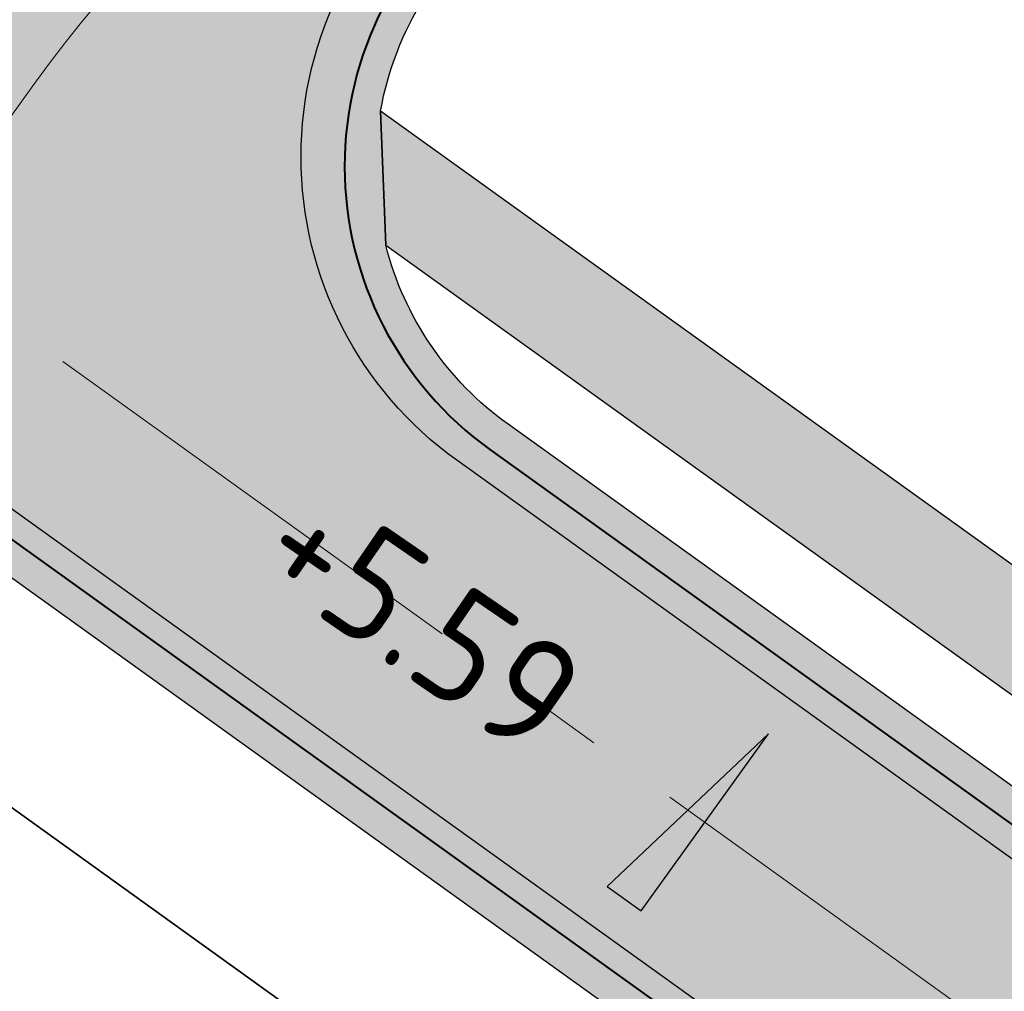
# Model space of a CAD drawing. Header units: metres. Extents: x 207669 to 209690, y 476021 to 477293.
# Tile 6 of 49: x 208016 to 208031, y 476875 to 476891. Entities that reach past the tile are written whole.
import ezdxf

# ---------------------------------------------------------------- set-up
doc = ezdxf.new("R2010")
doc.units = ezdxf.units.M
doc.linetypes.add('AM-AS', pattern=[16, 10, -2, 2, -2])
doc.layers.get('0').update_dxf_attribs({"linetype": 'CONTINUOUS'})
for name, color, linetype, lineweight, true_color in [('N-WE-AM-AS_WEG-G', 7, 'AM-AS', 18, 0xd60000), ('N-WE-VH-FUNDERING_GRANULAAT-G', 7, 'CONTINUOUS', 40, 0x99004c), ('N-WE-VH-FUNDERING_ZANDBED-BREED-G', 7, 'CONTINUOUS', 30, 0xa57c00), ('N-WE-VH-FUNDERING_ZANDBED_BREED-A', 7, 'CONTINUOUS', 40, 0xa57c00), ('N-WE-VH-FUNDERING_ZANDBED_SMAL-A', 7, 'CONTINUOUS', 40, 0xa4de1b), ('N-WE-VH-FUNDERING_ZANDBED_SMAL-G', 7, 'CONTINUOUS', 30, 0x931077), ('T-WE-AL-HOOGTELABEL_WEG_ASFALT', 7, 'CONTINUOUS', 18, 0x0b05c2)]:
    doc.layers.add(name, color=color, linetype=linetype, lineweight=lineweight, true_color=true_color)
for name, color, linetype, lineweight in [('N-WE-IE-TERREINAFSCHEIDING_KUNSTMATIG_HEKWERK_HOOG-G', 210, 'IE-TERREINAFSCHEIDING-KUNSTMATIG', 35), ('T-WE-VH-KANTVERHARDING_BOUWWEG-G', 60, 'CONTINUOUS', 25), ('T-WE-VH-VERHARDING_ASFALT_BOUWWEG-100MM-A', 252, 'CONTINUOUS', 18), ('T-WE-VH-VERHARDING_ASFALT_BOUWWEG-70MM-A', 252, 'CONTINUOUS', 18), ('T-WE-VH-VERKANTING-S', 7, 'CONTINUOUS', 25)]:
    doc.layers.add(name, color=color, linetype=linetype, lineweight=lineweight)
doc.styles.add('NLCS-ISO-M200-T18', font='NLCS-ISO.ttf', dxfattribs={"height": 0.36})
doc.linetypes.add('IE-TERREINAFSCHEIDING-KUNSTMATIG', pattern='A,4,[82,NLCS.shx,S=0.75,R=90,X=0,Y=0],4,-2', length=10)

# ---------------------------------------------------------------- blocks, each defined once
blk = doc.blocks.new('A$C2E540381')
h = blk.add_hatch(color=256)
h.dxf.hatch_style = 1
h.paths.add_polyline_path([(0, 0), (7.001237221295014, 0), (-2.91038304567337e-11, 1.869999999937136)])
at = {"flags": 128}
blk.add_lwpolyline([(0, 0), (7.001237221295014, 0), (-2.91038304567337e-11, 1.869999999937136)], close=True, dxfattribs=at)

msp = doc.modelspace()

# ---------------------------------------------------------------- hatches: boundary and pattern name
at = {"layer": 'N-WE-VH-FUNDERING_ZANDBED_BREED-A', "transparency": 33554559}
h = msp.add_hatch(color=256, dxfattribs=at)
h.dxf.hatch_style = 1
edge = h.paths.add_edge_path(flags=16)
edge.add_arc((208018.7845404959, 476941.9416020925), 23.79784241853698, 2.319868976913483, 68.45130498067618, ccw=False)
edge.add_arc((207992.9401543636, 476940.8946074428), 49.6634275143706, -44.537330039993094, 2.319868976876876, ccw=False)
edge.add_arc((207975.0359779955, 476959.1559325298), 75.23482617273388, 302.0107321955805, 315.1130849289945, ccw=False)
edge.add_line((208014.9163120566, 476895.3606503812), (208013.122737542, 476893.0276360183))
edge.add_arc((208012.7492379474, 476898.1139409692), 5.100000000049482, 234.31241061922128, 274.1998286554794, ccw=False)
edge.add_line((208009.774074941, 476893.9716704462), (207985.8857599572, 476911.1293212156))
edge.add_arc((207988.8317546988, 476915.2309812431), 5.049999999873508, 214.057908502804, 234.31241061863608, ccw=False)
edge.add_line((207984.6479712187, 476912.4028271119), (207974.9491909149, 476926.7505588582))
edge.add_arc((207979.174397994, 476929.6067145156), 5.10000000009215, 174.1134030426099, 214.0579085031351, ccw=False)
edge.add_line((207974.1012911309, 476930.1297697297), (207976.5079837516, 476932.3365274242))
edge.add_line((207976.5079837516, 476932.3365274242), (207987.8577930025, 476944.791240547))
edge.add_arc((208049.9804324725, 476888.2579610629), 83.99544049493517, 116.50385453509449, 137.6969592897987, ccw=False)
edge.add_arc((208020.7404048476, 476946.8945045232), 18.47274637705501, 68.45130498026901, 116.50385453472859, ccw=False)
edge = h.paths.add_edge_path(flags=16)
edge.add_arc((207950.9388624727, 477049.6280640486), 37.53249998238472, 305.8214969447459, 358.8807534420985, ccw=False)
edge.add_arc((208022.9212658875, 476938.7720458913), 94.70726443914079, 121.8779908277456, 149.2630944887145)
edge.add_arc((207938.4936721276, 476988.9750646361), 3.518809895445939, 313.33145217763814, 329.26309448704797, ccw=False)
edge.add_arc((207939.535906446, 476987.870288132), 1.999999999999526, 214.0579085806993, 313.33145217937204, ccw=False)
edge.add_line((207937.878962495, 476986.7502270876), (207937.0909030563, 476984.8804810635))
edge.add_arc((207938.4964469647, 476989.7829749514), 5.099999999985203, 214.0579084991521, 254.0024146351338, ccw=False)
edge.add_line((207934.2712398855, 476986.9268192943), (207909.4248063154, 477023.6829837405))
edge.add_arc((207913.6500133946, 477026.5391393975), 5.09999999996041, 174.1134017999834, 214.0579084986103, ccw=False)
edge.add_line((207908.5769065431, 477027.0621947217), (207910.7629846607, 477028.895780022))
edge.add_arc((207951.2488938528, 477005.1332987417), 46.94426865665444, 128.6299866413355, 149.5899578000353, ccw=False)
edge.add_arc((207862.439417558, 477114.1293349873), 93.65498082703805, 309.4451683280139, 332.8796175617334)
edge.add_arc((207965.0096183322, 477061.8722859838), 21.46109186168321, 30.11757463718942, 153.5374305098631, ccw=False)
edge.add_arc((207952.0866587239, 477053.779186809), 36.7039722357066, -7.647124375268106, 30.923212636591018, ccw=False)
edge = h.paths.add_edge_path(flags=16)
edge.add_arc((207924.3592697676, 477029.9185181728), 85.2596023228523, 121.1031986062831, 145.2237219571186)
edge.add_arc((207852.6855038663, 477079.6890865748), 1.999999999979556, 294.3579977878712, 325.2237219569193, ccw=False)
edge.add_line((207853.5103773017, 477077.8671140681), (207851.2906661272, 477076.0183202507))
edge.add_arc((207851.3290830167, 477081.1181755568), 5.099999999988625, 229.6238971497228, 269.5684026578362, ccw=False)
edge.add_line((207848.0252916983, 477077.2329518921), (207822.9577107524, 477098.549113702))
edge.add_arc((207831.4439198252, 477108.5288058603), 13.10000000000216, 205.0134647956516, 229.6238971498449, ccw=False)
edge.add_line((207819.572589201, 477102.9897166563), (207820.2180752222, 477104.672360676))
edge.add_arc((207833.0127928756, 477108.2725821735), 13.2915911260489, 140.0836640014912, 195.7157219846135, ccw=False)
edge.add_line((207822.8183786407, 477116.8013753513), (207868.0195344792, 477169.9574566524))
edge.add_arc((207886.4104747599, 477151.8822228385), 25.78644531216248, 84.96140506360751, 135.4960267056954, ccw=False)
edge.add_arc((207882.984591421, 477140.0828944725), 37.91560423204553, 49.257470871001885, 81.36805577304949, ccw=False)
edge.add_arc((207894.6428723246, 477152.9501516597), 20.56242125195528, 2.0518782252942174, 50.469494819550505, ccw=False)
edge.add_arc((207879.2698302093, 477153.7302654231), 35.92230591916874, 335.5284907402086, 359.92999724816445, ccw=False)
edge.add_arc((207826.0890470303, 477182.593217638), 96.37526378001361, 304.2401094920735, 333.00668583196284, ccw=False)
edge = h.paths.add_edge_path()
edge.add_arc((207965.005917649, 477061.8894530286), 28.7200000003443, 32.12410697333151, 153.0069464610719)
edge.add_arc((207862.4447317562, 477114.131325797), 86.3800005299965, 309.1708019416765, 333.0069464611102, ccw=False)
edge.add_arc((207951.2488955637, 477005.1333027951), 54.21426865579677, 129.1708019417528, 146.2481467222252)
edge.add_arc((207901.9319495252, 477038.0881400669), 5.100000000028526, 293.9446099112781, 326.2481467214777, ccw=False)
edge.add_line((207904.0018013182, 477033.4270550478), (207901.8935327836, 477032.9882847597))
edge.add_arc((207901.9319495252, 477038.0881400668), 5.099999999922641, 229.6238969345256, 269.5684043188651, ccw=False)
edge.add_line((207898.6281581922, 477034.2029164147), (207860.5092017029, 477066.6172866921))
edge.add_arc((207863.8129930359, 477070.5025103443), 5.099999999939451, 189.6793914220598, 229.6238969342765, ccw=False)
edge.add_line((207858.7855965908, 477069.6450227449), (207858.8798555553, 477071.7964016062))
edge.add_arc((207863.812993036, 477070.5025103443), 5.100000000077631, 146.1675124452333, 165.3031853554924, ccw=False)
edge.add_arc((207924.3521430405, 477029.9253527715), 77.97999999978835, 122.7259849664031, 146.1675124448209, ccw=False)
edge.add_arc((207826.17520426, 477182.6992009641), 103.6199999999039, 302.7259849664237, 331.4867935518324)
edge.add_arc((207879.2491134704, 477153.8665777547), 43.21999999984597, 331.4867935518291, 356.8038714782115)
edge.add_arc((207894.6750815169, 477153.0051778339), 27.76999999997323, 356.8038714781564, 407.9181540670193)
edge.add_arc((207883.0137495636, 477140.0911026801), 45.17000000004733, 47.91815406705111, 74.77564179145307)
edge.add_arc((207886.2699822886, 477152.0559239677), 32.76999999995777, 74.77564179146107, 139.62389708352)
edge.add_line((207861.3055157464, 477173.2844027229), (207816.0074426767, 477120.0143477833))
edge.add_arc((207830.1009010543, 477108.03000671), 18.50000000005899, 139.6238970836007, 229.6238971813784)
edge.add_line((207818.1165600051, 477093.936548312), (207901.3480945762, 477023.1607977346))
edge.add_arc((207895.4530943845, 477016.22833982), 9.099999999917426, 34.05790846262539, 49.62389718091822, ccw=False)
edge.add_line((207902.9921893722, 477021.3246175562), (207979.2186577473, 476908.5602402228))
edge.add_arc((207988.249002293, 476914.664572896), 10.8999999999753, 214.0579084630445, 234.3124106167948)
edge.add_line((207981.8903205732, 476905.8114849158), (208074.1329226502, 476839.5587436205))
edge.add_arc((208081.6583349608, 476850.0362514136), 12.89999999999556, 234.3124106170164, 299.0336792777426)
edge.add_line((208087.9190100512, 476838.757335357), (208106.6218757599, 476849.1388795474))
edge.add_line((208106.6218757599, 476849.1388795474), (208104.8438712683, 476852.3420426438))
edge.add_line((208104.8438712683, 476852.3420426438), (208121.1081889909, 476861.1922391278))
edge.add_line((208121.1081889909, 476861.1922391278), (208119.0545768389, 476864.9610650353))
edge.add_line((208119.0545768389, 476864.9610650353), (208083.0215202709, 476844.9599178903))
edge.add_arc((208080.5463696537, 476849.4190242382), 5.100000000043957, 234.31241061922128, 299.03367927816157, ccw=False)
edge.add_line((208077.5712066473, 476845.2767537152), (208023.5008730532, 476884.1124732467))
edge.add_arc((208026.4760360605, 476888.2547437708), 5.10000000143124, 194.3679054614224, 234.3124106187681, ccw=False)
edge.add_line((208021.5355522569, 476886.9891925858), (208021.4536448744, 476889.1410771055))
edge.add_arc((208026.4760360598, 476888.2547437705), 5.099999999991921, 125.81933538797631, 169.9916992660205, ccw=False)
edge.add_arc((207976.3685280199, 476957.6811223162), 80.51999999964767, 305.8193353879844, 314.6490656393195)
edge.add_arc((207992.9537240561, 476940.8915043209), 56.91999999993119, 314.6490656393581, 362.324848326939)
edge.add_arc((208018.7824468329, 476941.9401127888), 31.0699999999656, 2.324848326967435, 68.30494295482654)
edge.add_arc((208020.7416798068, 476946.864684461), 25.76999999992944, 68.3049429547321, 116.5152425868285)
edge.add_arc((208049.983229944, 476888.2542608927), 91.2700000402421, 116.5152425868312, 137.6969596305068)
edge.add_line((207982.4803595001, 476949.6836951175), (207973.6291480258, 476939.9573776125))
edge.add_arc((207969.8572115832, 476943.3899415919), 5.099999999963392, 278.37862011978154, 317.6969596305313, ccw=False)
edge.add_line((207970.600352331, 476938.3443750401), (207968.4516676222, 476938.4874477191))
edge.add_arc((207969.8572115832, 476943.3899415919), 5.099999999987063, 214.057908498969, 254.0024140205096, ccw=False)
edge.add_line((207965.632004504, 476940.5337859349), (207943.8047829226, 476972.8235285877))
edge.add_arc((207948.0299900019, 476975.6796842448), 5.099999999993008, 174.113402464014, 214.0579084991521, ccw=False)
edge.add_line((207942.9568831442, 476976.2027395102), (207943.6250031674, 476978.2499159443))
edge.add_arc((207948.0299900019, 476975.6796842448), 5.100000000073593, 134.6952792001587, 149.7371965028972, ccw=False)
edge.add_arc((207928.428011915, 476995.4912807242), 22.76999999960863, 314.6952792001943, 329.018669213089)
edge.add_arc((208022.9492039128, 476938.7391286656), 87.4800000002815, 122.98218495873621, 149.0186692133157, ccw=False)
edge.add_arc((207950.9279627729, 477049.7176438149), 44.82000000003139, 302.9821849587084, 355.6324594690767)
edge.add_line((207995.6178079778, 477046.3044143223), (207995.8201418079, 477048.9535967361))
edge.add_line((207995.8201418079, 477048.9535967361), (207995.9330327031, 477050.431691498))
edge.add_arc((207952.0907191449, 477053.7801899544), 43.97000000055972, 355.6324594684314, 392.1241069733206)
at = {"layer": 'N-WE-VH-FUNDERING_ZANDBED_SMAL-A', "transparency": 33554559}
h = msp.add_hatch(color=256, dxfattribs=at)
h.dxf.hatch_style = 1
h.paths.add_polyline_path([(208119.0781781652, 476871.9165880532), (208077.5381863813, 476848.8586638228), (208021.4536448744, 476889.1410771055), (208021.5355522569, 476886.9891925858), (208077.4213901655, 476846.849497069), (208117.6768968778, 476869.1944322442), (208117.5798321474, 476869.3692991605), (208119.7773656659, 476870.5891010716)])
at = {"layer": 'T-WE-VH-VERHARDING_ASFALT_BOUWWEG-100MM-A'}
h = msp.add_hatch(dxfattribs=at)
h.set_pattern_fill('AVH-ASFALT', color=256, scale=1.5, angle=270, pattern_type=2)
h.set_pattern_definition([(329.9999999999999, (207991.0131754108, 476552.5954628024), (0.7500000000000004, 1.299038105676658), []), (29.99999999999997, (207991.0131754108, 476552.5954628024), (-0.7499999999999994, 1.299038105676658), [])])
edge = h.paths.add_edge_path()
edge.add_line((208598.0668640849, 476553.2350907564), (208597.3597609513, 476558.6895641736))
edge.add_arc((208596.3347866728, 476566.6236317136), 7.999999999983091, 167.5645903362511, 277.36107089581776, ccw=False)
edge.add_line((208588.5224716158, 476568.3463427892), (208663.4988565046, 476908.3564285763))
edge.add_arc((208653.7334626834, 476910.5098174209), 9.999999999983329, 347.56459033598, 362.5645903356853)
edge.add_line((208663.7234468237, 476910.9572734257), (208662.2903712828, 476942.9523785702))
edge.add_arc((208670.2823585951, 476943.3103433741), 8.000000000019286, 147.9829078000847, 182.564590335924, ccw=False)
edge.add_line((208663.4992387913, 476947.5517211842), (208673.5813185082, 476963.6757161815))
edge.add_arc((208665.1024187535, 476968.977438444), 9.999999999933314, 327.9829078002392, 372.496370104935)
edge.add_line((208674.8655159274, 476971.1412160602), (208668.8437600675, 476998.3117474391))
edge.add_arc((208700.3297484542, 477005.2899302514), 32.25000000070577, 180.2433118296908, 192.4963701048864, ccw=False)
edge.add_line((208668.080039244, 477005.1529780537), (208667.7931844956, 477072.7019650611))
edge.add_arc((208657.7932746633, 477072.6594992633), 9.999999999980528, 0.2433118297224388, 74.71764475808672)
edge.add_line((208660.4290345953, 477082.3058856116), (208562.4492246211, 477109.0776992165))
edge.add_arc((208570.9495504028, 477140.1872951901), 32.2500000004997, 248.523477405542, 254.717644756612, ccw=False)
edge.add_line((208559.1421820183, 477110.1764879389), (208526.0787293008, 477123.1848806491))
edge.add_arc((208512.2577011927, 477088.0559512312), 37.75000000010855, 68.52347740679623, 83.79289849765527)
edge.add_line((208516.3393283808, 477125.5846445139), (208484.0606572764, 477129.0952783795))
edge.add_arc((208479.9790300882, 477091.5665850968), 37.75000000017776, 83.79289849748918, 100.4526706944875)
edge.add_line((208473.1303026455, 477128.6901279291), (208406.483101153, 477116.394735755))
edge.add_arc((208396.0941313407, 477172.6942189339), 57.24999999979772, 259.3435220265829, 280.4552038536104, ccw=False)
edge.add_line((208385.507451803, 477116.4315784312), (208345.6150227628, 477123.7496831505))
edge.add_arc((208327.0753225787, 477022.6861288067), 102.7499999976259, 79.60489942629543, 92.19224486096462)
edge.add_line((208323.1448724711, 477125.3609264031), (208303.6616430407, 477124.6150972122))
edge.add_arc((208303.0017864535, 477141.8524719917), 17.25000000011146, 263.0200956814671, 272.19224486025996, ccw=False)
edge.add_line((208300.9055455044, 477124.7303145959), (208268.7673296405, 477128.6649498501))
edge.add_arc((208267.5521174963, 477118.7390615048), 9.999999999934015, 83.02009568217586, 168.2771260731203)
edge.add_line((208257.7606997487, 477120.7708436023), (208246.8566065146, 477068.2226239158))
edge.add_arc((208259.3406641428, 477065.6321017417), 12.74999999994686, 168.2771260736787, 171.9901902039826)
edge.add_line((208246.715050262, 477067.4087204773), (208243.1391454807, 477041.9964065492))
edge.add_arc((208235.2171916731, 477043.1111477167), 8.000000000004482, 271.25365755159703, 351.9901902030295, ccw=False)
edge.add_line((208235.3922213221, 477035.113062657), (208066.2421497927, 477031.4113918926))
edge.add_line((208066.2421497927, 477031.4113918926), (208044.2191598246, 477036.8636800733))
edge.add_line((208044.2191598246, 477036.8636800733), (208042.2847942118, 477039.1593672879))
edge.add_line((208042.2847942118, 477039.1593672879), (208002.0779595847, 477042.5937447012))
edge.add_arc((208002.7588222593, 477050.5647186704), 8.000000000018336, 176.3700886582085, 265.117774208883, ccw=False)
edge.add_arc((207951.3573135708, 477053.8338357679), 43.50536122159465, 355.63556999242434, 356.3592230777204, ccw=False)
edge.add_line((207994.7365174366, 477050.5230764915), (207994.4212927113, 477046.3957993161))
edge.add_arc((207950.9279627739, 477049.7176438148), 43.61999999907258, 336.77510252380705, 355.63245947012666, ccw=False)
edge.add_arc((207998.3648879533, 477029.3617471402), 8.00000000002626, 85.11777420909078, 156.7751025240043, ccw=False)
edge.add_line((207999.0457506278, 477037.3327211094), (208046.0630700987, 477033.3166073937))
edge.add_line((208046.0630700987, 477033.3166073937), (208066.4740170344, 477028.2634168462))
edge.add_line((208066.4740170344, 477028.2634168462), (208068.8725253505, 477025.9676380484))
edge.add_line((208068.8725253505, 477025.9676380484), (208238.4872344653, 477029.6794769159))
edge.add_arc((208238.2684474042, 477039.6770832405), 10.00000000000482, 271.253657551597, 351.9901902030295)
edge.add_line((208248.1708896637, 477038.2836567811), (208252.1613935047, 477066.6423359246))
edge.add_arc((208259.3406641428, 477065.6321017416), 7.249999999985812, 168.2771260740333, 171.9901902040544, ccw=False)
edge.add_line((208252.2418862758, 477067.1051437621), (208262.4914142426, 477116.4989297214))
edge.add_arc((208270.3245484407, 477114.8735040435), 8.00000000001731, 83.02009568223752, 168.2771260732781, ccw=False)
edge.add_line((208271.2967181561, 477122.8142147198), (208300.237178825, 477119.2710760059))
edge.add_arc((208303.0017864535, 477141.8524719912), 22.74999999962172, 263.0200956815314, 272.19224486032)
edge.add_line((208303.8720320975, 477119.1191226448), (208323.355261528, 477119.8649518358))
edge.add_arc((208327.0753225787, 477022.6861288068), 97.24999999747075, 79.60489942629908, 92.19224486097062, ccw=False)
edge.add_line((208344.6226300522, 477118.3399551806), (208384.5030026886, 477111.0240621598))
edge.add_arc((208396.0941313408, 477172.6942189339), 62.74999999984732, 259.355239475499, 280.4552038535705)
edge.add_line((208407.4811681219, 477110.9860517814), (208474.128130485, 477123.2813998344))
edge.add_arc((208479.9790300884, 477091.5665850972), 32.24999999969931, 83.79289849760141, 100.45267069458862, ccw=False)
edge.add_line((208483.4659831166, 477123.6275217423), (208515.744654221, 477120.1168878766))
edge.add_arc((208512.257701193, 477088.0559512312), 32.25000000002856, 68.52347740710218, 83.79289849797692, ccw=False)
edge.add_line((208524.0650695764, 477118.0667584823), (208557.128522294, 477105.0583657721))
edge.add_arc((208570.949550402, 477140.1872951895), 37.74999999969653, 248.5234774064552, 254.7176447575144)
edge.add_line((208560.9995566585, 477103.772186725), (208656.4132110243, 477077.7015445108))
edge.add_arc((208654.3046030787, 477069.9844354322), 8.000000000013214, 0.24331182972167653, 74.71764475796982, ccw=False)
edge.add_line((208662.3045309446, 477070.0184080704), (208662.5800888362, 477005.1296218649))
edge.add_arc((208700.3297484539, 477005.2899302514), 37.7500000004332, 180.2433118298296, 192.4963701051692)
edge.add_line((208663.4740566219, 476997.1216697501), (208669.1858799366, 476971.3495730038))
edge.add_arc((208661.3754021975, 476969.6185509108), 8.000000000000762, -32.01709219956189, 12.496370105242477, ccw=False)
edge.add_line((208668.1585220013, 476965.3771731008), (208658.2582133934, 476949.5438796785))
edge.add_arc((208666.7371131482, 476944.242157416), 10.00000000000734, 147.9829078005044, 182.5645903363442)
edge.add_line((208656.7471290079, 476943.794701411), (208658.2083375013, 476911.1714948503))
edge.add_arc((208650.2163501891, 476910.8135300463), 7.999999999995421, -12.43540966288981, 2.564590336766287, ccw=False)
edge.add_line((208658.0286652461, 476909.0908189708), (208582.0786928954, 476564.6656155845))
edge.add_arc((208591.8440867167, 476562.51222674), 9.99999999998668, 167.5645903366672, 277.3976724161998)
edge.add_arc((210001.0809775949, 465708.5369687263), 10935.07777570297, 97.37159738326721, 97.39767241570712, ccw=False)
at = {"layer": 'T-WE-VH-VERHARDING_ASFALT_BOUWWEG-70MM-A'}
h = msp.add_hatch(dxfattribs=at)
h.set_pattern_fill('AVH-BASALTON', color=256, angle=270, pattern_type=2)
h.set_pattern_definition([(270, (207987.6846217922, 477030.1940064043), (0.8659999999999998, -1.5), [1, -2]), (29.99999999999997, (207987.6846217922, 477030.1940064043), (0.8660381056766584, 1.499977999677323), [1, -2]), (329.9999999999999, (207987.6846217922, 477029.1940064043), (1.732038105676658, -2.200032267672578e-05), [1, -2])])
h.paths.add_polyline_path([(207979.9642825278, 476909.0642676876, 0.08860774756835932), (207982.4153493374, 476906.5424738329), (208074.6579514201, 476840.2897325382, 0.2901540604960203), (208087.4822068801, 476839.5442298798), (208106.1850962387, 476849.9257594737), (208103.2731425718, 476855.171788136), (208083.4099652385, 476844.1461808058, -0.2901543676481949), (208076.9978315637, 476844.5189288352), (208022.6760454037, 476883.5352527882, -0.5128048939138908), (208022.6735853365, 476893.2800037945, 0.03899533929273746), (208032.1116530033, 476901.2509316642, 0.2110784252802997), (208048.6278607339, 476943.1517930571, 0.2961190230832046), (208029.8243881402, 476969.6942554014, 0.2135158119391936), (208009.772750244, 476968.8503044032, 0.09268673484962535), (207983.3678739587, 476948.8760330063), (207974.4330391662, 476939.0578244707, -0.4857844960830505), (207965.0246350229, 476939.7359519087), (207942.8520466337, 476972.5366072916, -0.3607678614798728), (207943.6020152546, 476980.1610973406, 0.06252926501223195), (207946.9207294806, 476984.387934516, -0.1140968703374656), (207974.6737415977, 477013.1274485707, 0.2338587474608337), (207994.4212927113, 477046.3957993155), (207994.7365174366, 477050.5230764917, 0.1605842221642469), (207988.3125578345, 477076.5233494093, 0.5824978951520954), (207940.4839035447, 477074.380298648, -0.1043814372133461), (207917.7632647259, 477046.2334878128, 0.0750150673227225), (207907.1276252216, 477034.5242228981, -0.4489299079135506), (207898.2472954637, 477033.2797499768), (207859.6681189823, 477066.0854670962, -0.381082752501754), (207858.5701924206, 477073.9958346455, -0.1026960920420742), (207881.5457002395, 477096.5367696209, 0.1261556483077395), (207916.17238607, 477133.8078554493, 0.1109181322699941), (207921.2037527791, 477151.5237929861, 0.2268011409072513), (207912.4820694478, 477172.7251190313, 0.117727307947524), (207894.5602457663, 477182.5179730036, 0.2907551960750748), (207862.2196860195, 477172.5070400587), (207817.1807338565, 477119.5417085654, 0.4142135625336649), (207819.2328479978, 477094.1687144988), (207902.9723610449, 477022.9610053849)])
h.paths.add_polyline_path([(207933.4971353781, 476986.3756419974), (207908.6460157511, 477023.1387386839, -0.3327596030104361), (207908.9913344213, 477030.3205219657, 0.02629151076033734), (207910.3951778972, 477032.2141499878, -0.07558467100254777), (207920.289801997, 477043.1324219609, 0.104381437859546), (207944.0481497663, 477072.5647687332, -0.5824978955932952), (207984.9249647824, 477074.3963295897, -0.1605842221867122), (207990.7481332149, 477050.8276931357), (207990.4329084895, 477046.7004159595, -0.2338587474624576), (207972.4962286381, 477016.4828080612, 0.1134968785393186), (207943.6046455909, 476986.6350936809, -0.5476258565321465)], flags=16)
h.paths.add_polyline_path([(207986.32625549, 476946.1838259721, -0.09268673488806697), (208011.5584937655, 476965.2710418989, -0.2135158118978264), (208028.3457217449, 476965.9775975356, -0.2961190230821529), (208044.6311531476, 476942.9895325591, -0.2110784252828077), (208029.3006028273, 476904.0966296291, -0.04205109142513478), (208019.5889756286, 476895.9956677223, 0.03919080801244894), (208016.8801836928, 476893.7622372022, -0.3624006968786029), (208009.2124471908, 476893.2054081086), (207985.3315629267, 476910.3577218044, -0.0886077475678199), (207983.860922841, 476911.8707981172), (207974.2451368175, 476926.0957536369, -0.3460902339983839), (207974.7783963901, 476933.4942473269)], flags=16)
h.paths.add_polyline_path([(207847.4134532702, 477076.5061948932), (207822.3422986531, 477097.8253955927, -0.4142135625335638), (207820.7462098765, 477117.5599465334), (207865.2669202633, 477169.915831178, -0.2907551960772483), (207893.5098481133, 477178.6583532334, -0.1177273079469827), (207909.8013034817, 477169.7563661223, -0.2268011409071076), (207917.209974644, 477151.7468091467, -0.1109181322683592), (207912.6575576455, 477135.717300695, -0.1261556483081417), (207879.3832126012, 477099.9018323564, 0.0974953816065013), (207856.2151719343, 477077.6355777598, -0.4419701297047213)], flags=16)

# ---------------------------------------------------------------- linework, layer by layer
at = {"layer": 'N-WE-AM-AS_WEG-G', "ltscale": 0.75, "flags": 128}
for points in [[(207822.9438497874, 477094.1634701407), (207904.7769850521, 477024.5768451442), (207982.7128544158, 476909.2836936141), (208075.8278914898, 476842.4043306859, 0.2901543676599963), (208085.4460920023, 476841.8452086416)], [(207967.8528340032, 476931.2666213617), (207971.5302612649, 476933.7524887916, 0.05958194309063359), (207975.1987713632, 476936.9277238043), (207984.8470650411, 476947.5299298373, -0.09268673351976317), (208010.6656220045, 476967.0606731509, -0.2135158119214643), (208029.0850549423, 476967.8359264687, -0.2961190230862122), (208046.6295069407, 476943.070662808, -0.2110784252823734), (208030.7061279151, 476902.6737806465, -0.04205109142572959), (208020.7366242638, 476894.3577108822, 0.08436528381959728), (208015.8675819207, 476889.5457708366), (208013.9363888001, 476886.8575618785)]]:
    msp.add_lwpolyline(points, format="xyb", dxfattribs=at)
at = {"layer": 'N-WE-IE-TERREINAFSCHEIDING_KUNSTMATIG_HEKWERK_HOOG-G', "flags": 128}
msp.add_lwpolyline([(207770.8884271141, 477095.3442389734), (207810.1095525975, 477071.3769726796), (207816.9714566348, 477067.1787741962), (207827.8124503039, 477061.0787171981), (207844.3344498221, 477044.2101672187), (207867.5642186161, 477020.3765344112), (207890.7679384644, 476996.8277555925), (207894.2855795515, 476993.4698702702), (207919.053827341, 476967.866388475), (207943.1172987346, 476943.0761142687), (207966.6406611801, 476918.9412363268), (207982.4240652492, 476903.0248457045), (207986.6423670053, 476898.7047272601), (208071.5469597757, 476837.7224707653)], dxfattribs=at)
at = {"layer": 'N-WE-VH-FUNDERING_GRANULAAT-G', "flags": 128}
msp.add_lwpolyline([(207947.5208640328, 476984.0276033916, -0.06257907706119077), (207944.0913076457, 476979.6604858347, 0.3608239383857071), (207943.3905469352, 476972.5435133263), (207965.2177685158, 476940.2537706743, 0.4857844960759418), (207973.9989457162, 476939.6208517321), (207982.8501575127, 476949.3471695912, -0.09268673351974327), (208009.4602451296, 476969.4766753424, -0.2135158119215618), (208030.0831547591, 476970.3446705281, -0.2961190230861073), (208049.3272845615, 476943.1801886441, -0.2110784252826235), (208032.6035867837, 476900.7529345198, -0.03854603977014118), (208023.1987405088, 476892.7955954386, 0.5122384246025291), (208023.2091904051, 476883.7063682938), (208077.2795239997, 476844.870648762, 0.2901543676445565), (208083.2641820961, 476844.5227506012), (208103.0790131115, 476855.5215219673), (208106.3792139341, 476849.5760468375), (208087.6763482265, 476839.1945026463, -0.2901543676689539), (208074.4246052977, 476839.9648485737), (207982.182003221, 476906.217589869, -0.08860774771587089), (207979.6328937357, 476908.840255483), (207903.4064253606, 477021.6046328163, 0.06802407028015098)], format="xyb", dxfattribs=at)
at = {"layer": 'N-WE-VH-FUNDERING_ZANDBED-BREED-G', "flags": 128}
for points in [[(207902.9921893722, 477021.3246175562), (207979.2186577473, 476908.5602402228, 0.08860774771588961), (207981.8903205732, 476905.8114849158), (208074.1329226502, 476839.5587436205, 0.2901543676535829), (208087.9190100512, 476838.757335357), (208106.6218757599, 476849.1388795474), (208104.8438712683, 476852.3420426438), (208121.1081889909, 476861.1922391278)], [(208119.0545768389, 476864.9610650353), (208083.0215202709, 476844.9599178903, -0.2901543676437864), (208077.5712066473, 476845.2767537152), (208023.5008730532, 476884.1124732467, -0.1760773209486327), (208021.5355522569, 476886.9891925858), (208021.4536448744, 476889.1410771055, -0.1951609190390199), (208023.4913561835, 476892.3901622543, 0.03854603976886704), (208032.9549680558, 476900.3972222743, 0.2110784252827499), (208049.8268730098, 476943.2004712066, 0.2961190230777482), (208030.2679880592, 476970.809252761, 0.2135158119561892), (208009.2370271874, 476969.9240831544, 0.09268673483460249), (207982.4803595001, 476949.6836951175), (207973.6291480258, 476939.9573776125, -0.1732617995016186), (207970.600352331, 476938.3443750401), (207968.4516676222, 476938.4874477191, -0.1760773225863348), (207965.632004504, 476940.5337859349), (207943.8047829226, 476972.8235285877, -0.1760773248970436), (207942.9568831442, 476976.2027395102), (207943.6250031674, 476978.2499159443, -0.06572714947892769), (207944.4429757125, 476979.3050571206, 0.06257907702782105), (207947.9495315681, 476983.7702240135, -0.114096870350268)]]:
    msp.add_lwpolyline(points, format="xyb", dxfattribs=at)
at = {"layer": 'N-WE-VH-FUNDERING_ZANDBED_SMAL-G', "flags": 128}
msp.add_lwpolyline([(208119.0781781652, 476871.9165880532), (208077.5381863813, 476848.8586638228), (208021.4536448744, 476889.1410771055), (208021.5355522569, 476886.9891925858), (208077.4213901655, 476846.849497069), (208117.6768968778, 476869.1944322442), (208117.5798321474, 476869.3692991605), (208119.7773656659, 476870.5891010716)], close=True, dxfattribs=at)
at = {"layer": 'T-WE-VH-KANTVERHARDING_BOUWWEG-G', "flags": 128}
msp.add_lwpolyline([(207902.9723610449, 477022.9610053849), (207979.9642825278, 476909.0642676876, 0.08860774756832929), (207982.4153493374, 476906.5424738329), (208074.6579514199, 476840.2897325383, 0.2901543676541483), (208087.4822187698, 476839.5442364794), (208106.1850962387, 476849.9257594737), (208103.2731425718, 476855.171788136), (208083.4099652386, 476844.1461808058, -0.2901543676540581), (208076.9978315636, 476844.5189288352), (208022.6760454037, 476883.5352527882, -0.5128048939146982), (208022.6735853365, 476893.2800037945, 0.03899533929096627), (208032.1116530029, 476901.2509316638, 0.2110784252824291), (208048.6278607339, 476943.151793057, 0.2961190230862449), (208029.8243881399, 476969.6942554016, 0.2135158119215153), (208009.7727502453, 476968.8503044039, 0.09268673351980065), (207983.3678742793, 476948.8760333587), (207974.4330391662, 476939.0578244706, -0.4857844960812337), (207965.0246350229, 476939.7359519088), (207942.8520466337, 476972.5366072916, -0.3607678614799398), (207943.6020152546, 476980.1610973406, 0.0625292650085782), (207946.9207294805, 476984.3879345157, -0.114096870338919)], format="xyb", dxfattribs=at)

# ---------------------------------------------------------------- block references
at = {"layer": 'T-WE-VH-VERKANTING-S', "xscale": 0.5, "yscale": 0.3599999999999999, "zscale": 0.3599999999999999, "rotation": 54.31241061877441}
msp.add_blockref('A$C2E540381', (208025.6390368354, 476876.2972030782), dxfattribs=at)

# ---------------------------------------------------------------- texts
at = {"layer": 'T-WE-AL-HOOGTELABEL_WEG_ASFALT', "insert": (208022.1206308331, 476880.9792750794), "char_height": 1.8, "attachment_point": 5, "rotation": 325.5, "style": 'NLCS-ISO-M200-T18', "bg_fill": 1, "box_fill_scale": 1.05, "bg_fill_color": 256, "bg_fill_true_color": 9298298, "bg_fill_transparency": 0}
msp.add_mtext('+5.59', dxfattribs=at)

doc.saveas('drawing.dxf')
